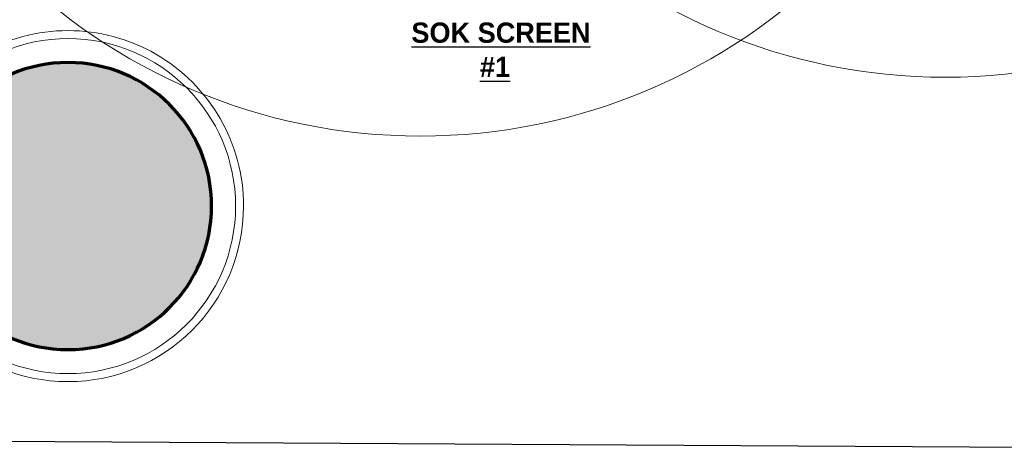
# Model space of a CAD drawing. Header units: millimetres. Extents: x -115221 to 194496, y -122556 to 375476.
# Tile 20 of 169: x 100137 to 103222, y -109409 to -108062. Entities that reach past the tile are written whole.
import ezdxf

# ---------------------------------------------------------------- set-up
doc = ezdxf.new("R2010")
doc.units = ezdxf.units.MM
doc.linetypes.add('DASHED2', pattern=[0.375, 0.25, -0.125])
for name, color, linetype, lineweight in [('FA-PENDANT SPRINKLER COVERAGR AREA', 6, 'Continuous', 0), ('FA-UPRIGHT SPRINKLER', 1, 'Continuous', 0), ('FA-UPRIGHT SPRINKLER COVERAGE AREA', 1, 'Continuous', 0), ('PENDENT SPRINKLER', 6, 'Continuous', 0)]:
    doc.layers.add(name, color=color, linetype=linetype, lineweight=lineweight)
doc.layers.add('WWDS FURNITURE LAYOUT', color=8, linetype='Continuous')
doc.styles.add('har', font='GOTHICB.TTF')

# ---------------------------------------------------------------- blocks, each defined once
blk = doc.blocks.new('FUR R0')
at = {"layer": 'WWDS FURNITURE LAYOUT'}
blk.add_hatch(color=8, dxfattribs=at).paths.add_polyline_path([(-8862.8, -6401.6), (-8937.2, -6401.6), (-9012.1, -6414.4), (-9080.8, -6438), (-9146.1, -6473.4), (-9204.8, -6519), (-9255.1, -6573.7), (-9295.8, -6635.9), (-9325.6, -6704), (-9343.9, -6776), (-9350, -6850.1), (-9343.9, -6924.1), (-9325.6, -6996.2), (-9295.8, -7064.3), (-9255.1, -7126.5), (-9204.8, -7181.2), (-9146.1, -7226.8), (-9080.8, -7262.2), (-9010.5, -7286.3), (-8937.2, -7298.5), (-8862.8, -7298.5), (-8789.5, -7286.3), (-8719.2, -7262.2), (-8653.9, -7226.8), (-8595.2, -7181.2), (-8544.9, -7126.5), (-8504.2, -7064.3), (-8474.4, -6996.2), (-8456.1, -6924.1), (-8450, -6850.1), (-8456.1, -6776), (-8474.4, -6704), (-8504.2, -6635.9), (-8544.9, -6573.7), (-8595.2, -6519), (-8653.9, -6473.4), (-8719.2, -6438), (-8789.5, -6413.8)])
at = {"layer": 'WWDS FURNITURE LAYOUT', "color": 8}
blk.add_line((-4960.2, -7612.5), (-9493.3, -7585.7), dxfattribs=at)
at = {"layer": 'WWDS FURNITURE LAYOUT', "color": 8, "lineweight": 15}
blk.add_lwpolyline([(-9450, -6850.6, 0.999308), (-8350, -6850.6, 1.000692)], format="xyb", close=True, dxfattribs=at)
at = {"layer": 'WWDS FURNITURE LAYOUT', "color": 8, "lineweight": 9}
blk.add_circle((-8900, -6850.2), 525, dxfattribs=at)
at = {"layer": 'WWDS FURNITURE LAYOUT', "color": 8, "lineweight": 70}
for start, end in [(0, 180), (180, 0)]:
    blk.add_arc((-8900, -6850.1), 450, start, end, dxfattribs=at)
at = {"layer": 'WWDS FURNITURE LAYOUT', "color": 8, "style": 'har'}
for s, p in [('%%USOK SCREEN', (-7824, -6338.3, 0)), ('%%U#1', (-7609.3, -6445.8, 0))]:
    blk.add_text(s, height=63.5, rotation=0, dxfattribs=at).set_placement(p)
blk = doc.blocks.new('US')
at = {"layer": 'FA-UPRIGHT SPRINKLER COVERAGE AREA', "color": 1, "linetype": 'DASHED2', "ltscale": 700}
blk.add_circle((0, 0), 1828.8, dxfattribs=at)
blk = doc.blocks.new('PENDENT SPRINKLER BELOW')
at = {"layer": 'FA-PENDANT SPRINKLER COVERAGR AREA', "color": 6, "ltscale": 22}
blk.add_circle((0, 0), 72, dxfattribs=at)

msp = doc.modelspace()

# ---------------------------------------------------------------- block references
at = {"layer": 'FA-UPRIGHT SPRINKLER'}
msp.add_blockref('US', (104655.1, -106390.5), dxfattribs=at)
at = {"layer": 'PENDENT SPRINKLER', "color": 4, "xscale": 25.4, "yscale": 25.4, "zscale": 25.4}
for p in [(103037.9, -106413.8), (101392.7, -106598.1)]:
    msp.add_blockref('PENDENT SPRINKLER BELOW', p, dxfattribs=at)
at = {"layer": 'WWDS FURNITURE LAYOUT'}
msp.add_blockref('FUR R0', (109188.4, -101796.2), dxfattribs=at)

doc.saveas('drawing.dxf')
